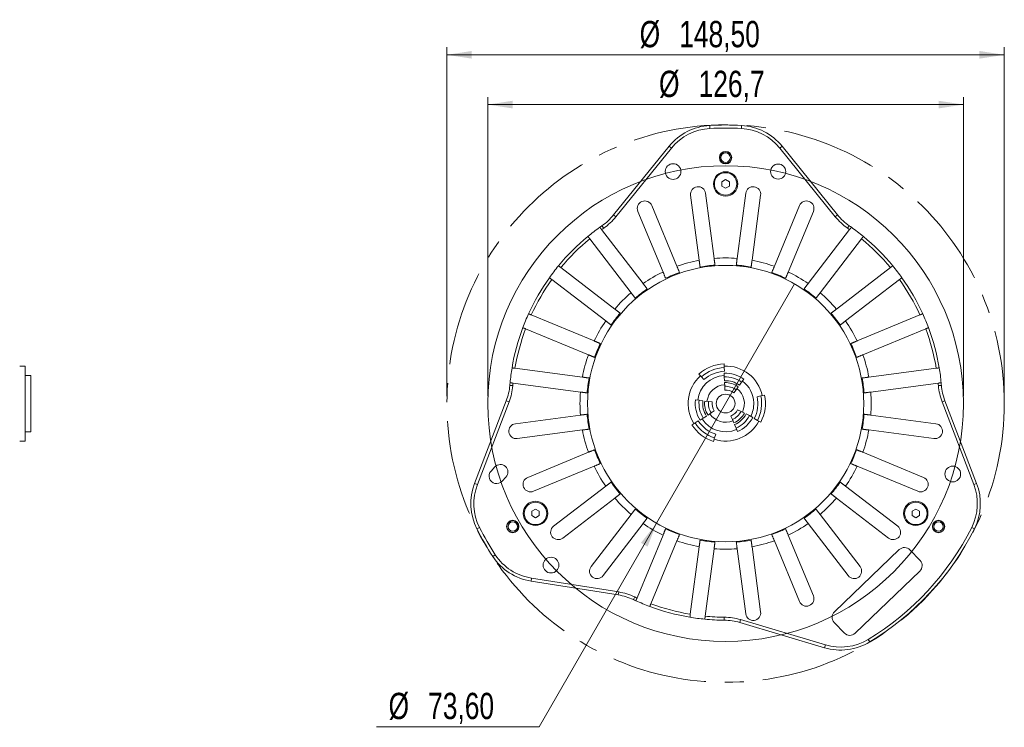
# Model space of a CAD drawing. Header units: millimetres. Extents: x 18 to 360, y 44 to 281.
# Tile 3 of 3: x 229 to 360, y 175 to 270. Entities that reach past the tile are written whole.
import ezdxf

# ---------------------------------------------------------------- set-up
doc = ezdxf.new("R2010")
doc.units = ezdxf.units.MM
doc.linetypes.add('CENTERX2', pattern=[20.32, 12.7, -2.54, 2.54, -2.54])
doc.styles.add('SLDTEXTSTYLE0', font='TXT', dxfattribs={"width": 0.75})
doc.dimstyles.new('SLDDIMSTYLE0', dxfattribs={"dimtxt": 3.5, "dimasz": 3.302, "dimexe": 0, "dimexo": 0.0625, "dimgap": 0.875, "dimtad": 1, "dimtoh": 1, "dimlfac": 2, "dimrnd": 1e-09, "dimzin": 12, "dimdsep": 46, "dimtxsty": 'SLDTEXTSTYLE0', "dimsah": 1, "dimcen": 0.09, "dimadec": 0, "dimazin": 0, "dimtfac": 1, "dimtofl": 0, "dimtmove": 0, "dimatfit": 3, "dimfxl": 0, "dimtolj": 1, "dimtzin": 12, "dimarcsym": 0})
doc.dimstyles.new('SLDDIMSTYLE1', dxfattribs={"dimtxt": 3.5, "dimasz": 3.302, "dimexe": 0, "dimexo": 0.0625, "dimgap": 0.875, "dimtad": 1, "dimtoh": 1, "dimdec": 1, "dimlfac": 2, "dimrnd": 1e-09, "dimzin": 12, "dimdsep": 46, "dimtxsty": 'SLDTEXTSTYLE0', "dimsah": 1, "dimcen": 0.09, "dimadec": 0, "dimazin": 0, "dimtfac": 1, "dimtdec": 1, "dimtofl": 0, "dimtmove": 0, "dimatfit": 3, "dimfxl": 0, "dimtolj": 1, "dimtzin": 12, "dimarcsym": 0})
doc.dimstyles.new('SLDDIMSTYLE2', dxfattribs={"dimtxt": 3.5, "dimasz": 3.302, "dimexe": 0, "dimexo": 0.0625, "dimgap": 0.875, "dimtad": 0, "dimtih": 1, "dimtoh": 1, "dimlfac": 2, "dimrnd": 1e-09, "dimzin": 12, "dimdsep": 46, "dimtxsty": 'SLDTEXTSTYLE0', "dimsah": 1, "dimcen": 0.09, "dimadec": 0, "dimazin": 0, "dimtfac": 1, "dimtmove": 0, "dimatfit": 3, "dimfxl": 0, "dimtolj": 1, "dimtzin": 12, "dimarcsym": 0})

# ---------------------------------------------------------------- blocks, each defined once
blk = doc.blocks.new('*D1')
at = {"color": 8, "linetype": 'Continuous', "lineweight": 0}
for p, q in [((285.66, 219.47), (285.66, 265.92)), ((359.91, 219.47), (359.91, 265.92)), ((285.66, 264.92), (359.91, 264.92))]:
    blk.add_line(p, q, dxfattribs=at)
for points in [[(285.66, 264.92), (288.97, 264.41), (288.97, 265.43)], [(359.91, 264.92), (356.61, 265.43), (356.61, 264.41)]]:
    blk.add_solid(points, dxfattribs=at)
at = {"color": 8, "linetype": 'Continuous', "lineweight": 0, "char_height": 3.5, "attachment_point": 1, "style": 'SLDTEXTSTYLE0'}
for s, insert in [('%%c', (311.34, 269.43)), ('148,50', (316.61, 269.43))]:
    blk.add_mtext(s, dxfattribs=dict(at, insert=insert))
blk = doc.blocks.new('*D2')
at = {"color": 8, "linetype": 'Continuous', "lineweight": 0}
for p, q in [((291.11, 219.47), (291.11, 259.29)), ((354.47, 219.47), (354.47, 259.29)), ((291.11, 258.29), (354.47, 258.29))]:
    blk.add_line(p, q, dxfattribs=at)
for points in [[(291.11, 258.29), (294.41, 257.78), (294.41, 258.8)], [(354.47, 258.29), (351.17, 258.8), (351.17, 257.78)]]:
    blk.add_solid(points, dxfattribs=at)
at = {"color": 8, "linetype": 'Continuous', "lineweight": 0, "char_height": 3.5, "attachment_point": 1, "style": 'SLDTEXTSTYLE0'}
for s, insert in [('%%c', (313.92, 262.8)), ('126,7', (319.19, 262.8))]:
    blk.add_mtext(s, dxfattribs=dict(at, insert=insert))
blk = doc.blocks.new('*D3')
at = {"color": 8, "linetype": 'Continuous', "lineweight": 0}
for p, q in [((331.98, 234.41), (313.6, 202.53)), ((313.6, 202.53), (297.97, 175.44)), ((297.97, 175.44), (276.3, 175.44))]:
    blk.add_line(p, q, dxfattribs=at)
blk.add_solid([(313.6, 202.53), (311.51, 199.93), (312.39, 199.42)], dxfattribs=at)
at = {"color": 8, "linetype": 'Continuous', "lineweight": 0, "char_height": 3.5, "attachment_point": 1, "style": 'SLDTEXTSTYLE0'}
for s, insert in [('%%c', (277.89, 179.95)), ('73,60', (283.16, 179.95))]:
    blk.add_mtext(s, dxfattribs=dict(at, insert=insert))

msp = doc.modelspace()

# ---------------------------------------------------------------- linework, layer by layer
at = {"color": 7, "linetype": 'Continuous', "lineweight": 15}
for p, q in [((320.674255, 255.512193), (320.697066, 255.112844)), ((324.88276, 255.112844), (324.90557, 255.512193)), ((307.865151, 243.595932), (315.273354, 252.744301)), ((315.584213, 252.492573), (308.176009, 243.344204)), ((315.273354, 252.744301), (315.584213, 252.492573)), ((329.995613, 252.492573), (330.306471, 252.744301)), ((337.403816, 243.344204), (329.995613, 252.492573)), ((330.306471, 252.744301), (337.714674, 243.595932)), ((322.789913, 248.299916), (322.289913, 248.011241)), ((322.289913, 248.011241), (322.289913, 247.433891)), ((323.289913, 248.011241), (322.789913, 248.299916)), ((323.289913, 247.433891), (323.289913, 248.011241)), ((322.289913, 247.433891), (322.789913, 247.145216)), ((322.789913, 247.145216), (323.289913, 247.433891)), ((318.127705, 246.224251), (319.269626, 237.5505)), ((321.252516, 237.811553), (320.110595, 246.485304)), ((325.46923, 246.485304), (324.32731, 237.811553)), ((326.310199, 237.5505), (327.45212, 246.224251)), ((311.103901, 244.071967), (314.451844, 235.989318)), ((316.299603, 236.754685), (312.95166, 244.837334)), ((332.628165, 244.837334), (329.280222, 236.754685)), ((331.127981, 235.989318), (334.475924, 244.071967)), ((307.865151, 243.595932), (308.176009, 243.344204)), ((337.403816, 243.344204), (337.714674, 243.595932)), ((311.788994, 234.451921), (306.274705, 241.638283)), ((306.318542, 242.158352), (306.546914, 241.829953)), ((339.30512, 241.638283), (333.790831, 234.451921)), ((339.032911, 241.829953), (339.261283, 242.158352)), ((304.687999, 240.42076), (310.202288, 233.234398)), ((335.377537, 233.234398), (340.891826, 240.42076)), ((308.02808, 231.060191), (300.841719, 236.57448)), ((344.738106, 236.57448), (337.551745, 231.060191)), ((299.624196, 234.987773), (306.810557, 229.473484)), ((338.769268, 229.473484), (345.955629, 234.987773)), ((305.27316, 226.810635), (296.904465, 230.277062)), ((348.67536, 230.277062), (340.306665, 226.810635)), ((296.139098, 228.429302), (304.507793, 224.962875)), ((341.072032, 224.962875), (349.440727, 228.429302)), ((229.499143, 223.472566), (229.499143, 213.472566)), ((303.711978, 221.992853), (294.731262, 223.175186)), ((322.58829, 223.755992), (322.606872, 223.269075)), ((322.606872, 223.269075), (322.625938, 222.769438)), ((350.848563, 223.175186), (341.867847, 221.992853)), ((230.249143, 222.222566), (230.249143, 214.722566)), ((319.566559, 222.029248), (319.23934, 222.390305)), ((319.902325, 221.658761), (319.566559, 222.029248)), ((322.602409, 222.017611), (322.576, 222.516913)), ((322.628818, 221.518309), (322.602409, 222.017611)), ((325.225702, 221.708216), (324.924987, 221.308753)), ((294.041735, 220.894299), (294.440323, 220.860722)), ((294.47021, 221.192297), (303.450926, 220.009963)), ((322.668431, 220.769356), (322.642022, 221.268658)), ((322.69484, 220.270053), (322.668431, 220.769356)), ((324.473915, 220.709558), (324.1732, 220.310095)), ((324.924987, 221.308753), (324.624273, 220.90929)), ((342.128899, 220.009963), (351.109615, 221.192297)), ((351.139502, 220.860722), (351.53809, 220.894299)), ((324.1732, 220.310095), (323.872486, 219.910633)), ((326.993032, 219.380193), (327.481767, 219.485731)), ((327.481767, 219.485731), (327.95806, 219.588582)), ((289.35144, 207.846229), (293.570059, 218.836106)), ((293.943491, 218.692758), (289.724872, 207.702882)), ((293.570059, 218.836106), (293.943491, 218.692758)), ((318.769863, 218.964197), (319.266165, 218.903501)), ((319.266165, 218.903501), (319.762468, 218.842806)), ((320.010619, 218.812459), (320.506921, 218.751764)), ((320.506921, 218.751764), (321.003224, 218.691068)), ((351.636334, 218.692758), (352.009767, 218.836106)), ((355.854953, 207.702882), (351.636334, 218.692758)), ((352.009767, 218.836106), (356.228385, 207.846229)), ((303.450926, 216.935169), (294.777175, 215.793248)), ((319.813566, 216.537661), (319.394362, 216.265139)), ((320.232769, 216.810183), (319.813566, 216.537661)), ((320.861575, 217.218965), (320.442371, 216.946443)), ((321.280779, 217.491487), (320.861575, 217.218965)), ((323.689616, 216.355839), (323.494028, 216.815997)), ((324.394119, 217.656157), (324.839731, 217.429377)), ((324.839731, 217.429377), (325.285344, 217.202597)), ((325.50815, 217.089207), (325.953763, 216.862427)), ((325.953763, 216.862427), (326.399376, 216.635646)), ((327.035331, 216.23283), (326.5931, 216.466136)), ((350.80265, 215.793248), (342.128899, 216.935169)), ((318.315143, 215.656243), (318.727535, 215.915794)), ((318.727535, 215.915794), (319.150699, 216.182124)), ((323.885204, 215.895681), (323.689616, 216.355839)), ((324.178585, 215.205444), (323.982997, 215.665602)), ((324.374173, 214.745285), (324.178585, 215.205444)), ((327.466305, 216.005463), (327.035331, 216.23283)), ((295.038227, 213.810358), (303.711978, 214.952279)), ((321.321412, 213.902718), (321.172337, 213.438811)), ((321.474381, 214.378744), (321.321412, 213.902718)), ((341.867847, 214.952279), (350.541598, 213.810358)), ((304.507793, 211.982256), (296.425144, 208.634314)), ((349.154681, 208.634314), (341.072032, 211.982256)), ((291.543243, 209.489753), (292.05249, 210.04036)), ((297.190511, 206.786554), (305.27316, 210.134497)), ((340.306665, 210.134497), (348.389314, 206.786554)), ((293.520773, 208.682368), (293.011526, 208.131761)), ((289.35144, 207.846229), (289.724872, 207.702882)), ((306.810557, 207.471648), (299.869829, 202.14584)), ((345.709996, 202.14584), (338.769268, 207.471648)), ((355.854953, 207.702882), (356.228385, 207.846229)), ((301.087352, 200.559133), (308.02808, 205.884941)), ((337.551745, 205.884941), (344.492473, 200.559133)), ((297.45867, 204.424916), (296.95867, 204.136241)), ((296.95867, 204.136241), (296.95867, 203.558891)), ((296.95867, 203.558891), (297.45867, 203.270216)), ((297.95867, 204.136241), (297.45867, 204.424916)), ((297.45867, 203.270216), (297.95867, 203.558891)), ((297.95867, 203.558891), (297.95867, 204.136241)), ((310.202288, 203.710733), (304.87648, 196.770005)), ((340.703345, 196.770005), (335.377537, 203.710733)), ((348.121156, 204.424916), (347.621156, 204.136241)), ((347.621156, 204.136241), (347.621156, 203.558891)), ((347.621156, 203.558891), (348.121156, 203.270216)), ((348.621156, 204.136241), (348.121156, 204.424916)), ((348.121156, 203.270216), (348.621156, 203.558891)), ((348.621156, 203.558891), (348.621156, 204.136241)), ((306.463186, 195.552482), (311.788994, 202.493211)), ((333.790831, 202.493211), (339.116639, 195.552482)), ((289.654826, 201.784965), (290.012077, 201.964885)), ((314.451844, 200.955814), (310.985417, 192.587119)), ((334.475924, 192.873165), (331.127981, 200.955814)), ((355.567748, 201.964885), (355.924999, 201.784965)), ((312.833176, 191.821752), (316.299603, 200.190447)), ((319.269626, 199.394632), (318.087292, 190.413916)), ((327.45212, 190.720881), (326.310199, 199.394632)), ((329.280222, 200.190447), (332.628165, 192.107798)), ((291.770483, 198.120539), (292.104924, 198.339968)), ((320.070182, 190.152863), (321.252516, 199.133579)), ((324.32731, 199.133579), (325.46923, 190.459828)), ((345.917669, 199.020697), (337.289207, 190.74683)), ((348.693976, 197.570241), (347.331571, 198.991035)), ((340.035853, 187.882472), (348.664314, 196.156339)), ((296.867999, 194.827168), (296.930572, 195.222243)), ((308.49482, 192.98566), (296.867999, 194.827168)), ((296.930572, 195.222243), (308.557394, 193.380736)), ((308.49482, 192.98566), (308.557394, 193.380736)), ((310.513106, 192.365048), (310.683322, 192.727024)), ((322.593927, 190.023241), (322.591172, 189.623251)), ((324.793735, 189.694984), (324.679597, 189.311614)), ((335.961934, 185.952598), (324.679597, 189.311614)), ((324.793735, 189.694984), (336.076072, 186.335968)), ((337.259545, 189.332928), (338.62195, 187.912134)), ((336.076072, 186.335968), (335.961934, 185.952598)), ((341.774863, 187.064579), (341.981784, 186.722258))]:
    msp.add_line(p, q, dxfattribs=at)
at = {"color": 8, "linetype": 'CENTERX2', "lineweight": 0}
msp.add_circle((322.789913, 218.472566), 37.125, dxfattribs=at)
at = {"color": 7, "linetype": 'Continuous', "lineweight": 15}
for centre, radius in [((322.789913, 251.222566), 0.825), ((322.789913, 251.222566), 0.78525), ((322.789913, 251.222566), 0.6282), ((315.789913, 249.369933), 1.05), ((322.789913, 247.722566), 1.625), ((322.789913, 247.722566), 1.5), ((329.789913, 249.369933), 1), ((322.789913, 218.472566), 18.4), ((322.789913, 218.472566), 1.25), ((353.047817, 209.08606), 1.05), ((297.45867, 203.847566), 1.625), ((297.45867, 203.847566), 1.5), ((348.121156, 203.847566), 1.625), ((348.121156, 203.847566), 1.5), ((294.427581, 202.097566), 0.825), ((294.427581, 202.097566), 0.78525), ((294.427581, 202.097566), 0.6282), ((351.152245, 202.097566), 0.825), ((351.152245, 202.097566), 0.78525), ((351.152245, 202.097566), 0.6282), ((299.532008, 196.961705), 1.05)]:
    msp.add_circle(centre, radius, dxfattribs=at)
at = {"color": 8, "linetype": 'Continuous', "lineweight": 0}
msp.add_circle((322.789913, 218.472566), 31.680393, dxfattribs=at)
at = {"color": 7, "linetype": 'Continuous', "lineweight": 15}
for centre, radius, start, end in [((321.101949, 248.024398), 7.5, 93.26911123, 141), ((321.101949, 248.024398), 7.1, 93.26911123, 141), ((322.789913, 218.472566), 37.1, 86.73088877, 93.26911123), ((322.789913, 218.472566), 36.7, 86.73088877, 93.26911123), ((324.477876, 248.024398), 7.1, 39, 86.73088877), ((324.477876, 248.024398), 7.5, 39, 86.73088877), ((319.11915, 246.354777), 1, 97.5, 187.5), ((319.11915, 246.354777), 1, 7.5, 97.5), ((326.460675, 246.354777), 1, 82.5, 172.5), ((326.460675, 246.354777), 1, 352.5, 82.5), ((312.027781, 244.454651), 1, 112.5, 202.5), ((312.027781, 244.454651), 1, 22.5, 112.5), ((333.552045, 244.454651), 1, 67.5, 157.5), ((333.552045, 244.454651), 1, 337.5, 67.5), ((302.036556, 248.315835), 7.5, 304.8152004, 321), ((302.036556, 248.315835), 7.9, 304.8152004, 321), ((343.543269, 248.315835), 7.9, 219, 235.1847996), ((343.543269, 248.315835), 7.5, 219, 235.1847996), ((322.789913, 218.472566), 28.85, 125.51361321, 129.48638679), ((322.789913, 218.472566), 28.85, 124.8152004, 125.51361321), ((322.789913, 218.472566), 28.45, 124.8152004, 125.48567367), ((322.789913, 218.472566), 28.45, 54.51432633, 55.1847996), ((322.789913, 218.472566), 28.85, 54.48638679, 55.1847996), ((322.789913, 218.472566), 28.85, 50.51361321, 54.48638679), ((322.789913, 218.472566), 28.85, 129.48638679, 140.51361321), ((322.789913, 218.472566), 28.45, 129.51432633, 140.48567367), ((322.789913, 218.472566), 28.45, 39.51432633, 50.48567367), ((322.789913, 218.472566), 28.85, 39.48638679, 50.51361321), ((322.789913, 218.472566), 19.4, 100.45470014, 109.54529986), ((322.789913, 218.472566), 19.4, 85.45470014, 94.54529986), ((322.789913, 218.472566), 19.4, 70.45470014, 79.54529986), ((322.789913, 218.472566), 28.85, 140.51361321, 144.48638679), ((322.789913, 218.472566), 18.5, 94.40142066, 100.59857934), ((322.789913, 218.472566), 18.5, 79.40142066, 85.59857934), ((322.789913, 218.472566), 28.85, 35.51361321, 39.48638679), ((322.789913, 218.472566), 28.85, 144.48638679, 155.51361321), ((322.789913, 218.472566), 28.45, 144.51432633, 155.48567367), ((322.789913, 218.472566), 19.4, 115.45470014, 124.54529986), ((322.789913, 218.472566), 18.5, 109.40142066, 115.59857934), ((322.789913, 218.472566), 18.5, 64.40142066, 70.59857934), ((322.789913, 218.472566), 19.4, 55.45470014, 64.54529986), ((322.789913, 218.472566), 28.45, 24.51432633, 35.48567367), ((322.789913, 218.472566), 28.85, 24.48638679, 35.51361321), ((322.789913, 218.472566), 18.5, 124.40142066, 130.59857934), ((322.789913, 218.472566), 18.5, 49.40142066, 55.59857934), ((322.789913, 218.472566), 19.4, 130.45470014, 139.54529986), ((322.789913, 218.472566), 19.4, 40.45470014, 49.54529986), ((322.789913, 218.472566), 28.85, 155.51361321, 159.48638679), ((322.789913, 218.472566), 18.5, 139.40142066, 145.59857934), ((322.789913, 218.472566), 18.5, 34.40142066, 40.59857934), ((322.789913, 218.472566), 28.85, 20.51361321, 24.48638679), ((322.789913, 218.472566), 28.85, 159.48638679, 170.51361321), ((322.789913, 218.472566), 28.45, 159.51432633, 170.48567367), ((322.789913, 218.472566), 19.4, 145.45470014, 154.54529986), ((322.789913, 218.472566), 19.4, 25.45470014, 34.54529986), ((322.789913, 218.472566), 28.45, 9.51432633, 20.48567367), ((322.789913, 218.472566), 28.85, 9.48638679, 20.51361321), ((322.789913, 218.472566), 18.5, 154.40142066, 160.59857934), ((322.789913, 218.472566), 18.5, 19.40142066, 25.59857934), ((322.789913, 218.472566), 19.4, 160.45470014, 169.54529986), ((322.789913, 218.472566), 19.4, 10.45470014, 19.54529986), ((322.789913, 218.472566), 28.85, 170.51361321, 174.48638679), ((322.789913, 218.472566), 5.3, 92.18541945, 132.18541945), ((322.789913, 218.472566), 4.8, 92.18541945, 132.18541945), ((322.789913, 218.472566), 5, 12.18541945, 92.18541945), ((322.789913, 218.472566), 28.85, 5.51361321, 9.48638679), ((322.789913, 218.472566), 18.5, 169.40142066, 175.59857934), ((322.789913, 218.472566), 5, 132.18541945, 212.18541945), ((322.789913, 218.472566), 3.75, 93.02765335, 173.02765335), ((322.789913, 218.472566), 4.3, 92.18541945, 132.18541945), ((322.789913, 218.472566), 4.05, 53.02765335, 93.02765335), ((322.789913, 218.472566), 3.55, 53.02765335, 93.02765335), ((322.789913, 218.472566), 18.5, 4.40142066, 10.59857934), ((286.568205, 221.523865), 7.5, 339, 355.1847996), ((286.568205, 221.523865), 7.9, 339, 355.1847996), ((322.789913, 218.472566), 28.85, 174.48638679, 175.1847996), ((322.789913, 218.472566), 28.45, 174.51432633, 175.1847996), ((322.789913, 218.472566), 2.5, 93.02765335, 173.02765335), ((322.789913, 218.472566), 3.05, 53.02765335, 93.02765335), ((322.789913, 218.472566), 2.8, 53.02765335, 93.02765335), ((322.789913, 218.472566), 2.3, 53.02765335, 93.02765335), ((322.789913, 218.472566), 2.5, 333.02765335, 53.02765335), ((322.789913, 218.472566), 3.75, 1.68043969, 53.02765335), ((322.789913, 218.472566), 28.45, 4.8152004, 5.48567367), ((359.01162, 221.523865), 7.9, 184.8152004, 201), ((322.789913, 218.472566), 28.85, 4.8152004, 5.51361321), ((359.01162, 221.523865), 7.5, 184.8152004, 201), ((322.789913, 218.472566), 19.4, 175.45470014, 184.54529986), ((322.789913, 218.472566), 1.8, 53.02765335, 93.02765335), ((322.789913, 218.472566), 4.3, 332.18541945, 12.18541945), ((322.789913, 218.472566), 4.8, 332.18541945, 12.18541945), ((322.789913, 218.472566), 5.3, 332.18541945, 12.18541945), ((322.789913, 218.472566), 19.4, 355.45470014, 4.54529986), ((322.789913, 218.472566), 4.05, 173.02765335, 213.02765335), ((322.789913, 218.472566), 3.55, 173.02765335, 213.02765335), ((322.789913, 218.472566), 3.05, 173.02765335, 213.02765335), ((322.789913, 218.472566), 2.8, 173.02765335, 213.02765335), ((322.789913, 218.472566), 2.3, 173.02765335, 213.02765335), ((322.789913, 218.472566), 1.8, 173.02765335, 213.02765335), ((322.789913, 218.472566), 3.75, 333.02765335, 1.68043969), ((322.789913, 218.472566), 18.5, 184.40142066, 190.59857934), ((322.789913, 218.472566), 3.75, 213.02765335, 293.02765335), ((322.789913, 218.472566), 2.5, 213.02765335, 293.02765335), ((322.789913, 218.472566), 1.8, 293.02765335, 333.02765335), ((322.789913, 218.472566), 2.3, 293.02765335, 333.02765335), ((322.789913, 218.472566), 2.8, 293.02765335, 333.02765335), ((322.789913, 218.472566), 3.05, 293.02765335, 333.02765335), ((322.789913, 218.472566), 3.55, 293.02765335, 333.02765335), ((322.789913, 218.472566), 4.05, 293.02765335, 333.02765335), ((322.789913, 218.472566), 18.5, 349.40142066, 355.59857934), ((294.907701, 214.801803), 1, 97.5, 187.5), ((322.789913, 218.472566), 5.3, 212.18541945, 252.18541945), ((322.789913, 218.472566), 4.8, 212.18541945, 252.18541945), ((322.789913, 218.472566), 4.3, 212.18541945, 252.18541945), ((322.789913, 218.472566), 5, 252.18541945, 332.18541945), ((350.672124, 214.801803), 1, 352.5, 82.5), ((294.907701, 214.801803), 1, 187.5, 277.5), ((322.789913, 218.472566), 19.4, 190.45470014, 199.54529986), ((322.789913, 218.472566), 19.4, 340.45470014, 349.54529986), ((350.672124, 214.801803), 1, 262.5, 352.5), ((322.789913, 218.472566), 18.5, 199.40142066, 205.59857934), ((322.789913, 218.472566), 18.5, 334.40142066, 340.59857934), ((292.786632, 209.361364), 1, 317.23475996, 137.23475996), ((322.789913, 218.472566), 19.4, 205.45470014, 214.54529986), ((322.789913, 218.472566), 19.4, 325.45470014, 334.54529986), ((292.277384, 208.810757), 1, 137.23475996, 317.23475996), ((296.807828, 207.710434), 1, 112.5, 202.5), ((348.771997, 207.710434), 1, 337.5, 67.5), ((296.353293, 205.158469), 7.5, 159, 206.73088877), ((296.353293, 205.158469), 7.1, 159, 206.73088877), ((296.807828, 207.710434), 1, 202.5, 292.5), ((322.789913, 218.472566), 18.5, 214.40142066, 220.59857934), ((322.789913, 218.472566), 18.5, 319.40142066, 325.59857934), ((348.771997, 207.710434), 1, 247.5, 337.5), ((349.226532, 205.158469), 7.1, 333.26911123, 21), ((349.226532, 205.158469), 7.5, 333.26911123, 21), ((322.789913, 218.472566), 19.4, 220.45470014, 229.54529986), ((322.789913, 218.472566), 19.4, 310.45470014, 319.54529986), ((322.789913, 218.472566), 18.5, 229.40142066, 235.59857934), ((322.789913, 218.472566), 18.5, 304.40142066, 310.59857934), ((300.478591, 201.352486), 1, 127.5, 217.5), ((322.789913, 218.472566), 19.4, 235.45470014, 244.54529986), ((322.789913, 218.472566), 19.4, 295.45470014, 304.54529986), ((345.101235, 201.352486), 1, 322.5, 52.5), ((322.789913, 218.472566), 37.1, 206.73088877, 213.26911123), ((322.789913, 218.472566), 36.7, 206.73088877, 213.26911123), ((300.478591, 201.352486), 1, 217.5, 307.5), ((322.789913, 218.472566), 18.5, 244.40142066, 250.59857934), ((322.789913, 218.472566), 18.5, 289.40142066, 295.59857934), ((322.789913, 218.472566), 36.7, 301.1513885, 333.26911123), ((322.789913, 218.472566), 37.1, 301.1513885, 333.26911123), ((345.101235, 201.352486), 1, 232.5, 322.5), ((322.789913, 218.472566), 19.4, 250.45470014, 259.54529986), ((322.789913, 218.472566), 18.5, 259.40142066, 265.59857934), ((322.789913, 218.472566), 18.5, 274.40142066, 280.59857934), ((322.789913, 218.472566), 19.4, 280.45470014, 289.54529986), ((298.041257, 202.23483), 7.5, 213.26911123, 261), ((298.041257, 202.23483), 7.1, 213.26911123, 261), ((322.789913, 218.472566), 19.4, 265.45470014, 274.54529986), ((346.609789, 198.298915), 1, 43.79816694, 133.79816694), ((305.669833, 196.161244), 1, 142.5, 232.5), ((339.909992, 196.161244), 1, 307.5, 37.5), ((347.972194, 196.878121), 1, 313.79816694, 43.79816694), ((305.669833, 196.161244), 1, 232.5, 322.5), ((339.909992, 196.161244), 1, 217.5, 307.5), ((307.321562, 185.577998), 7.5, 64.8152004, 81), ((307.321562, 185.577998), 7.9, 64.8152004, 81), ((333.552045, 192.490481), 1, 292.5, 22.5), ((322.789913, 218.472566), 28.85, 244.8152004, 245.51361321), ((322.789913, 218.472566), 28.45, 244.8152004, 245.48567367), ((322.789913, 218.472566), 28.85, 245.51361321, 249.48638679), ((322.789913, 218.472566), 28.45, 249.51432633, 260.48567367), ((333.552045, 192.490481), 1, 202.5, 292.5), ((322.789913, 218.472566), 28.85, 249.48638679, 260.51361321), ((326.460675, 190.590354), 1, 187.5, 277.5), ((326.460675, 190.590354), 1, 277.5, 7.5), ((337.981327, 190.025048), 1, 133.79816694, 223.79816694), ((322.789913, 218.472566), 28.85, 260.51361321, 264.48638679), ((322.789913, 218.472566), 28.85, 264.48638679, 269.60529933), ((322.789913, 218.472566), 28.45, 264.51432633, 269.60529933), ((322.539506, 182.123428), 7.5, 73.42049973, 89.60529933), ((322.539506, 182.123428), 7.9, 73.42049973, 89.60529933), ((339.343732, 188.604254), 1, 223.79816694, 313.79816694), ((338.102025, 193.140783), 7.5, 253.42049973, 301.1513885), ((338.102025, 193.140783), 7.1, 253.42049973, 301.1513885)]:
    msp.add_arc(centre, radius, start, end, dxfattribs=at)
for points in [[(306.274705, 241.638283), (306.031052, 241.955817)], [(339.548773, 241.955817), (339.30512, 241.638283)], [(304.444346, 240.738295), (304.687999, 240.42076)], [(340.891826, 240.42076), (341.13548, 240.738295)], [(319.269626, 237.5505), (319.387263, 236.656954)], [(321.370153, 236.918007), (321.252516, 237.811553)], [(324.32731, 237.811553), (324.209672, 236.918007)], [(326.192562, 236.656954), (326.310199, 237.5505)], [(300.841719, 236.57448), (300.524184, 236.818133)], [(316.644499, 235.922033), (316.299603, 236.754685)], [(329.280222, 236.754685), (328.935326, 235.922033)], [(345.055641, 236.818133), (344.738106, 236.57448)], [(299.306661, 235.231426), (299.624196, 234.987773)], [(314.451844, 235.989318), (314.79674, 235.156666)], [(330.783085, 235.156666), (331.127981, 235.989318)], [(345.955629, 234.987773), (346.273164, 235.231426)], [(312.337645, 233.736907), (311.788994, 234.451921)], [(333.790831, 234.451921), (333.242181, 233.736907)], [(310.202288, 233.234398), (310.750938, 232.519384)], [(334.828887, 232.519384), (335.377537, 233.234398)], [(308.743095, 230.511541), (308.02808, 231.060191)], [(337.551745, 231.060191), (336.83673, 230.511541)], [(296.904465, 230.277062), (296.534688, 230.430228)], [(349.045137, 230.430228), (348.67536, 230.277062)], [(295.769321, 228.582469), (296.139098, 228.429302)], [(306.810557, 229.473484), (307.525572, 228.924834)], [(338.054253, 228.924834), (338.769268, 229.473484)], [(349.440727, 228.429302), (349.810504, 228.582469)], [(306.105813, 226.465739), (305.27316, 226.810635)], [(340.306665, 226.810635), (339.474013, 226.465739)], [(304.507793, 224.962875), (305.340446, 224.61798)], [(340.239379, 224.61798), (341.072032, 224.962875)], [(229.499143, 223.472566), (228.749143, 223.472566)], [(294.731262, 223.175186), (294.334442, 223.227429)], [(351.245383, 223.227429), (350.848563, 223.175186)], [(230.249143, 222.222566), (229.499143, 222.222566)], [(304.605524, 221.875215), (303.711978, 221.992853)], [(341.867847, 221.992853), (340.974301, 221.875215)], [(294.07339, 221.244539), (294.47021, 221.192297)], [(351.109615, 221.192297), (351.506435, 221.244539)], [(303.450926, 220.009963), (304.344472, 219.892325)], [(341.235353, 219.892325), (342.128899, 220.009963)], [(304.344472, 217.052807), (303.450926, 216.935169)], [(342.128899, 216.935169), (341.235353, 217.052807)], [(229.499143, 214.722566), (230.249143, 214.722566)], [(303.711978, 214.952279), (304.605524, 215.069917)], [(340.974301, 215.069917), (341.867847, 214.952279)], [(228.749143, 213.472566), (229.499143, 213.472566)], [(305.340446, 212.327152), (304.507793, 211.982256)], [(341.072032, 211.982256), (340.239379, 212.327152)], [(305.27316, 210.134497), (306.105813, 210.479393)], [(339.474013, 210.479393), (340.306665, 210.134497)], [(307.525572, 208.020298), (306.810557, 207.471648)], [(338.769268, 207.471648), (338.054253, 208.020298)], [(308.02808, 205.884941), (308.743095, 206.433591)], [(336.83673, 206.433591), (337.551745, 205.884941)], [(310.750938, 204.425748), (310.202288, 203.710733)], [(335.377537, 203.710733), (334.828887, 204.425748)], [(311.788994, 202.493211), (312.337645, 203.208225)], [(333.242181, 203.208225), (333.790831, 202.493211)], [(314.79674, 201.788466), (314.451844, 200.955814)], [(316.299603, 200.190447), (316.644499, 201.023099)], [(328.935326, 201.023099), (329.280222, 200.190447)], [(331.127981, 200.955814), (330.783085, 201.788466)], [(319.387263, 200.288178), (319.269626, 199.394632)], [(321.252516, 199.133579), (321.370153, 200.027125)], [(324.209672, 200.027125), (324.32731, 199.133579)], [(326.310199, 199.394632), (326.192562, 200.288178)], [(310.985417, 192.587119), (310.83225, 192.217341)], [(312.680009, 191.451975), (312.833176, 191.821752)], [(318.087292, 190.413916), (318.03505, 190.017096)], [(320.01794, 189.756043), (320.070182, 190.152863)]]:
    msp.add_open_spline(points, degree=1, dxfattribs=at)

# ---------------------------------------------------------------- dimensions: what is measured, and where the dimension line sits
at = {"color": 8, "linetype": 'Continuous', "lineweight": 0}
for base, p1, p2, dimstyle, picture, middle in [((359.914913, 264.922464), (285.664913, 218.472566), (359.914913, 218.472566), 'SLDDIMSTYLE0', '*D1', (321.086316, 264.922464)), ((354.470305, 258.287637), (291.10952, 218.472566), (354.470305, 218.472566), 'SLDDIMSTYLE1', '*D2', (322.373286, 258.287637))]:
    dim = msp.add_linear_dim(base=base, p1=p1, p2=p2, text='%%c<>', dimstyle=dimstyle, dxfattribs=at)
    dim.commit()
    dim.dimension.update_dxf_attribs({"geometry": picture, "text_midpoint": middle, "dimtype": 160})
dim = msp.add_diameter_dim_2p(p1=(331.983314, 234.411241), p2=(313.596511, 202.533891), dimstyle='SLDDIMSTYLE2', dxfattribs=at)
dim.commit()
dim.dimension.update_dxf_attribs({"geometry": '*D3', "text_midpoint": (286.339585, 178.214934), "dimtype": 163})

doc.saveas('drawing.dxf')
